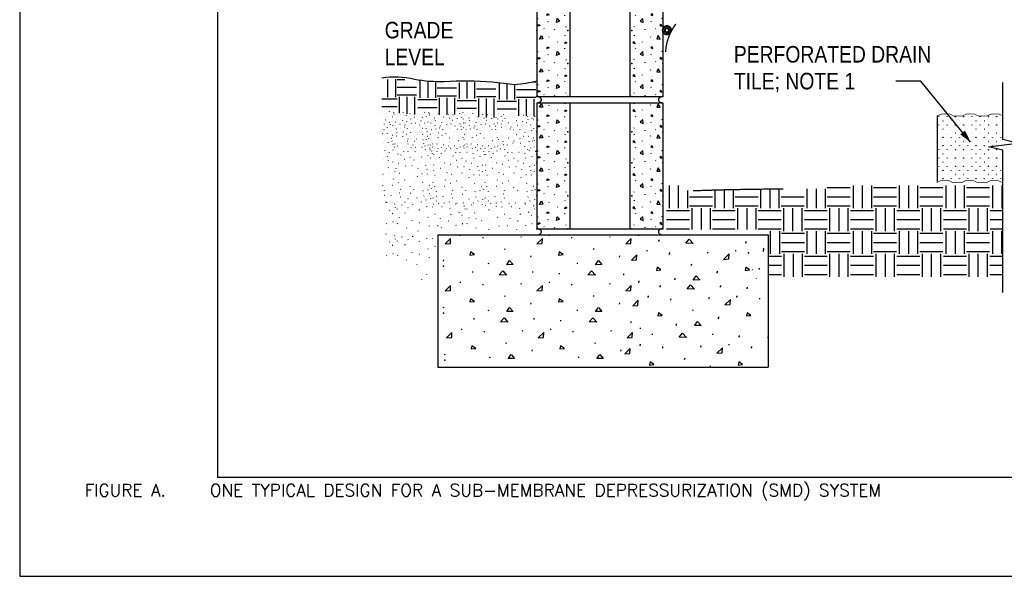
# Model space of a CAD drawing. Extents: x -4.7 to 19.3, y -5.1 to 12.9.
# Tile 1 of 5: x -4.7 to 2.8, y -5.1 to -0.9. Entities that reach past the tile are written whole.
import ezdxf
from ezdxf.enums import TextEntityAlignment as Align

# ---------------------------------------------------------------- set-up
doc = ezdxf.new("R2010")
doc.units = 0
doc.layers.get('0').update_dxf_attribs({"linetype": 'CONTINUOUS'})
for name, color, linetype in [('29', 7, 'CONTINUOUS'), ('31', 7, 'CONTINUOUS'), ('32', 7, 'CONTINUOUS'), ('35', 7, 'CONTINUOUS'), ('50', 7, 'CONTINUOUS')]:
    doc.layers.add(name, color=color, linetype=linetype)
doc.styles.add('ROMANS', font='ROMANS')

# ---------------------------------------------------------------- blocks, each defined once
blk = doc.blocks.new('8CMU')
at = {"layer": '32', "linetype": 'CONTINUOUS'}
for p, q in [((0, 0.666667), (0, 0.03125)), ((0, 0.666667), (0.635415, 0.666667)), ((0.060199, 0.653298), (0.06159, 0.656419)), ((0.14241, 0.661276), (0.143801, 0.664401)), ((0.166667, 0.666667), (0.166667, 0.03125)), ((0.468749, 0.666667), (0.468749, 0.03125)), ((0.493007, 0.661276), (0.491616, 0.664401)), ((0.575216, 0.653298), (0.573826, 0.656419)), ((0.635415, 0.666667), (0.635415, 0.03125)), ((0.103563, 0.631099), (0.104949, 0.629017)), ((0.138629, 0.597822), (0.138977, 0.594701)), ((0.496788, 0.597822), (0.496439, 0.594701)), ((0.531853, 0.631099), (0.530466, 0.629017)), ((0.004007, 0.579411), (0.005395, 0.582536)), ((0.05673, 0.565189), (0.058121, 0.568314)), ((0.578685, 0.565189), (0.577294, 0.568314)), ((0.631408, 0.579411), (0.630022, 0.582536)), ((0.035516, 0.531743), (0.036902, 0.529661)), ((0.060199, 0.497048), (0.06159, 0.500169)), ((0.088297, 0.524954), (0.089688, 0.528076)), ((0.14241, 0.505025), (0.143801, 0.50815)), ((0.145039, 0.540572), (0.14643, 0.53849)), ((0.490376, 0.540572), (0.488986, 0.53849)), ((0.493007, 0.505025), (0.491616, 0.50815)), ((0.547118, 0.524954), (0.545728, 0.528076)), ((0.575216, 0.497048), (0.573826, 0.500169)), ((0.5999, 0.531743), (0.598513, 0.529661)), ((0.103563, 0.474849), (0.104949, 0.472767)), ((0.531853, 0.474849), (0.530466, 0.472767)), ((0.004007, 0.423161), (0.005395, 0.426286)), ((0.05673, 0.408939), (0.058121, 0.412064)), ((0.138629, 0.441572), (0.138977, 0.438451)), ((0.496788, 0.441572), (0.496439, 0.438451)), ((0.578685, 0.408939), (0.577294, 0.412064)), ((0.631408, 0.423161), (0.630022, 0.426286)), ((0.035516, 0.375495), (0.036902, 0.373411)), ((0.088297, 0.368706), (0.089688, 0.371827)), ((0.145039, 0.384322), (0.14643, 0.38224)), ((0.490376, 0.384322), (0.488986, 0.38224)), ((0.547118, 0.368706), (0.545728, 0.371827)), ((0.5999, 0.375495), (0.598513, 0.373411)), ((0.060199, 0.330383), (0.06159, 0.333504)), ((0.103563, 0.308182), (0.104949, 0.306102)), ((0.14241, 0.338359), (0.143801, 0.341484)), ((0.493007, 0.338359), (0.491616, 0.341484)), ((0.531853, 0.308182), (0.530466, 0.306102)), ((0.575216, 0.330383), (0.573826, 0.333504)), ((0.004007, 0.256495), (0.005395, 0.25962)), ((0.138629, 0.274906), (0.138977, 0.271785)), ((0.496788, 0.274906), (0.496439, 0.271785)), ((0.631408, 0.256495), (0.630022, 0.25962)), ((0.035516, 0.208828), (0.036902, 0.206745)), ((0.05673, 0.242273), (0.058121, 0.245398)), ((0.088297, 0.202039), (0.089688, 0.20516)), ((0.145039, 0.217656), (0.14643, 0.215573)), ((0.490376, 0.217656), (0.488986, 0.215573)), ((0.547118, 0.202039), (0.545728, 0.20516)), ((0.578685, 0.242273), (0.577294, 0.245398)), ((0.5999, 0.208828), (0.598513, 0.206745)), ((0.060199, 0.163716), (0.06159, 0.166837)), ((0.14241, 0.171693), (0.143801, 0.174818)), ((0.493007, 0.171693), (0.491616, 0.174818)), ((0.575216, 0.163716), (0.573826, 0.166837)), ((0.103563, 0.141516), (0.104949, 0.139435)), ((0.138629, 0.108238), (0.138977, 0.105118)), ((0.496788, 0.108238), (0.496439, 0.105118)), ((0.531853, 0.141516), (0.530466, 0.139435)), ((0.004007, 0.089828), (0.005395, 0.092953)), ((0.05673, 0.075605), (0.058121, 0.07873)), ((0.145039, 0.050988), (0.14643, 0.048906)), ((0.490376, 0.050988), (0.488986, 0.048906)), ((0.578685, 0.075605), (0.577294, 0.07873)), ((0.631408, 0.089828), (0.630022, 0.092953)), ((0, 0.036257), (0.007512, 0.03125)), ((0, 0.03125), (0.635415, 0.03125)), ((0.035516, 0.04216), (0.036902, 0.040078)), ((0.088297, 0.035371), (0.089688, 0.038493)), ((0.547118, 0.035371), (0.545728, 0.038493)), ((0.5999, 0.04216), (0.598513, 0.040078))]:
    blk.add_line(p, q, dxfattribs=at)
for points in [[(0.013371, 0.643935), (0.022738, 0.661622), (0.030022, 0.645323), (0.013719, 0.643935)], [(0.622044, 0.643935), (0.612678, 0.661622), (0.605392, 0.645323), (0.621697, 0.643935)], [(0.049863, 0.597283), (0.054022, 0.605954), (0.06096, 0.600751), (0.049863, 0.597283)], [(0.139984, 0.622079), (0.144145, 0.630751), (0.151082, 0.625548), (0.139984, 0.622079)], [(0.495431, 0.622079), (0.491272, 0.630751), (0.484335, 0.625548), (0.495431, 0.622079)], [(0.585553, 0.597283), (0.581392, 0.605954), (0.574454, 0.600751), (0.585553, 0.597283)], [(0.004699, 0.54299), (0.008863, 0.551661), (0.015801, 0.546458), (0.004699, 0.54299)], [(0.098934, 0.561603), (0.101684, 0.581427), (0.114105, 0.568599), (0.099257, 0.56172)], [(0.536482, 0.561603), (0.533732, 0.581427), (0.52131, 0.568599), (0.536158, 0.56172)], [(0.630716, 0.54299), (0.626553, 0.551661), (0.619616, 0.546458), (0.630716, 0.54299)], [(0.013371, 0.487685), (0.022738, 0.505372), (0.030022, 0.489072), (0.013719, 0.487685)], [(0.622044, 0.487685), (0.612678, 0.505372), (0.605392, 0.489072), (0.621697, 0.487685)], [(0.049863, 0.441033), (0.054022, 0.449704), (0.06096, 0.444501), (0.049863, 0.441033)], [(0.139984, 0.465829), (0.144145, 0.474501), (0.151082, 0.469298), (0.139984, 0.465829)], [(0.495431, 0.465829), (0.491272, 0.474501), (0.484335, 0.469298), (0.495431, 0.465829)], [(0.585553, 0.441033), (0.581392, 0.449704), (0.574454, 0.444501), (0.585553, 0.441033)], [(0.098934, 0.405353), (0.101684, 0.425177), (0.114105, 0.412349), (0.099257, 0.40547)], [(0.536482, 0.405353), (0.533732, 0.425177), (0.52131, 0.412349), (0.536158, 0.40547)], [(0.004699, 0.38674), (0.008863, 0.395411), (0.015801, 0.390208), (0.004699, 0.38674)], [(0.630716, 0.38674), (0.626553, 0.395411), (0.619616, 0.390208), (0.630716, 0.38674)], [(0.013371, 0.32102), (0.022738, 0.338707), (0.030022, 0.322406), (0.013719, 0.32102)], [(0.139984, 0.299164), (0.144145, 0.307836), (0.151082, 0.302633), (0.139984, 0.299164)], [(0.495431, 0.299164), (0.491272, 0.307836), (0.484335, 0.302633), (0.495431, 0.299164)], [(0.622044, 0.32102), (0.612678, 0.338707), (0.605392, 0.322406), (0.621697, 0.32102)], [(0.049863, 0.274367), (0.054022, 0.283039), (0.06096, 0.277836), (0.049863, 0.274367)], [(0.098934, 0.238688), (0.101684, 0.25851), (0.114105, 0.245682), (0.099257, 0.238805)], [(0.536482, 0.238688), (0.533732, 0.25851), (0.52131, 0.245682), (0.536158, 0.238805)], [(0.585553, 0.274367), (0.581392, 0.283039), (0.574454, 0.277836), (0.585553, 0.274367)], [(0.004699, 0.220073), (0.008863, 0.228745), (0.015801, 0.223542), (0.004699, 0.220073)], [(0.630716, 0.220073), (0.626553, 0.228745), (0.619616, 0.223542), (0.630716, 0.220073)], [(0.013371, 0.154353), (0.022738, 0.17204), (0.030022, 0.15574), (0.013719, 0.154353)], [(0.622044, 0.154353), (0.612678, 0.17204), (0.605392, 0.15574), (0.621697, 0.154353)], [(0.049863, 0.107699), (0.054022, 0.116371), (0.06096, 0.111168), (0.049863, 0.107699)], [(0.139984, 0.132497), (0.144145, 0.141169), (0.151082, 0.135966), (0.139984, 0.132497)], [(0.495431, 0.132497), (0.491272, 0.141169), (0.484335, 0.135966), (0.495431, 0.132497)], [(0.585553, 0.107699), (0.581392, 0.116371), (0.574454, 0.111168), (0.585553, 0.107699)], [(0.004699, 0.053406), (0.008863, 0.062078), (0.015801, 0.056875), (0.004699, 0.053406)], [(0.098934, 0.07202), (0.101684, 0.091844), (0.114105, 0.079016), (0.099257, 0.072137)], [(0.536482, 0.07202), (0.533732, 0.091844), (0.52131, 0.079016), (0.536158, 0.072137)], [(0.630716, 0.053406), (0.626553, 0.062078), (0.619616, 0.056875), (0.630716, 0.053406)]]:
    blk.add_lwpolyline(points, dxfattribs=at)
for points in [[(0, 0, 0.023214), (0.003223, 0.000233, 0.02419), (0.006409, 0.000769, 0.024773), (0.009382, 0.001574, 0.027459), (0.012254, 0.002684, 0.02867), (0.014761, 0.003991, 0.033429), (0.017085, 0.005596, 0.035406), (0.01895, 0.007306, 0.042063), (0.020528, 0.009281, 0.044525), (0.021621, 0.011285, 0.050398), (0.022318, 0.013455, 0.051721), (0.022542, 0.015625, 0.051721), (0.022318, 0.017796, 0.050398), (0.021621, 0.019966, 0.044525), (0.020528, 0.02197, 0.042063), (0.01895, 0.023944, 0.035406), (0.017085, 0.025655, 0.033429), (0.014761, 0.02726, 0.02867), (0.012254, 0.028567, 0.027459), (0.009382, 0.029677, 0.024773), (0.006409, 0.030481, 0.02419), (0.003223, 0.031018, 0.023214), (0, 0.03125)], [(0.635416, 0.03125, 0.023214), (0.632193, 0.031018, 0.02419), (0.629006, 0.030481, 0.024773), (0.626033, 0.029677, 0.027459), (0.623161, 0.028567, 0.02867), (0.620655, 0.02726, 0.033429), (0.618331, 0.025655, 0.035406), (0.616466, 0.023944, 0.042063), (0.614888, 0.02197, 0.044525), (0.613795, 0.019966, 0.050398), (0.613097, 0.017796, 0.051721), (0.612874, 0.015625, 0.051721), (0.613097, 0.013455, 0.050398), (0.613795, 0.011285, 0.044525), (0.614888, 0.009281, 0.042063), (0.616466, 0.007306, 0.035406), (0.618331, 0.005596, 0.033429), (0.620655, 0.003991, 0.02867), (0.623161, 0.002684, 0.027459), (0.626033, 0.001574, 0.024773), (0.629006, 0.000769, 0.02419), (0.632193, 0.000233, 0.023214), (0.635416, 0)]]:
    blk.add_lwpolyline(points, format="xyb", dxfattribs=at)
for p in [(0, 0.520833), (0.15625, 0.520833), (0.479165, 0.520833), (0.635415, 0.520833), (0, 0.364583), (0.15625, 0.364583), (0.479165, 0.364583), (0.635415, 0.364583), (0, 0.197917), (0.15625, 0.197917), (0.479165, 0.197917), (0.635415, 0.197917), (0, 0.03125), (0.15625, 0.03125), (0.479165, 0.03125), (0.635415, 0.03125)]:
    blk.add_point(p, dxfattribs=at)
blk = doc.blocks.new('STUCCO')
at = {"layer": '31', "linetype": 'CONTINUOUS'}
for p, q in [((0, 0.25), (0.00025, 0.249702)), ((0.016798, 0.227889), (0.017234, 0.229188)), ((0.031967, 0.241385), (0.032402, 0.242686)), ((0.052313, 0.232469), (0.051661, 0.233118)), ((0.068318, 0.242594), (0.068751, 0.243895)), ((0.09071, 0.225473), (0.091146, 0.226771)), ((0.103807, 0.22038), (0.103158, 0.221029)), ((0.115572, 0.236549), (0.116007, 0.237848)), ((0.134938, 0.235145), (0.13537, 0.236443)), ((0.167167, 0.23626), (0.165828, 0.235969)), ((0.194078, 0.230656), (0.193428, 0.231306)), ((0.212507, 0.245014), (0.212941, 0.246313)), ((0.241587, 0.238969), (0.242022, 0.24027)), ((0.244012, 0.228089), (0.244447, 0.229389)), ((0.017405, 0.179531), (0.01784, 0.180832)), ((0.023839, 0.199223), (0.023188, 0.199874)), ((0.042245, 0.214591), (0.042678, 0.215889)), ((0.047465, 0.195598), (0.046814, 0.196249)), ((0.06587, 0.189203), (0.066307, 0.190504)), ((0.091693, 0.182299), (0.091042, 0.182948)), ((0.120167, 0.200431), (0.119516, 0.201082)), ((0.144146, 0.21027), (0.142803, 0.209978)), ((0.16197, 0.19741), (0.161319, 0.198061)), ((0.18837, 0.187901), (0.18703, 0.187612)), ((0.196733, 0.210964), (0.197168, 0.212264)), ((0.224604, 0.217612), (0.225036, 0.21891)), ((0.235021, 0.207243), (0.233681, 0.206957)), ((0.236233, 0.178837), (0.234891, 0.178546)), ((0.016922, 0.156186), (0.016271, 0.156837)), ((0.02278, 0.134103), (0.021479, 0.133453)), ((0.046861, 0.164165), (0.04621, 0.164816)), ((0.052313, 0.139383), (0.051661, 0.140031)), ((0.076896, 0.146195), (0.075557, 0.145904)), ((0.081625, 0.159583), (0.082057, 0.160883)), ((0.097751, 0.137568), (0.097099, 0.138219)), ((0.124033, 0.17107), (0.124467, 0.17237)), ((0.144401, 0.143612), (0.14375, 0.144264)), ((0.15323, 0.172188), (0.151891, 0.171896)), ((0.179161, 0.160188), (0.179599, 0.161487)), ((0.198064, 0.136525), (0.196724, 0.136233)), ((0.214303, 0.172883), (0.214738, 0.174182)), ((0.220132, 0.156307), (0.21948, 0.156957)), ((0.222178, 0.134802), (0.222613, 0.136103)), ((0.23553, 0.149508), (0.235965, 0.150807)), ((0.014318, 0.102924), (0.013016, 0.102276)), ((0.026688, 0.110719), (0.026036, 0.11137)), ((0.069507, 0.113042), (0.069943, 0.114341)), ((0.092043, 0.097233), (0.090703, 0.096943)), ((0.119792, 0.108207), (0.120224, 0.109505)), ((0.167423, 0.095859), (0.166772, 0.09651)), ((0.176134, 0.122712), (0.176569, 0.12401)), ((0.200368, 0.097327), (0.200803, 0.098625)), ((0.228613, 0.113995), (0.227962, 0.114645)), ((0.02213, 0.08474), (0.021479, 0.085389)), ((0.029521, 0.062266), (0.029953, 0.063566)), ((0.066245, 0.083771), (0.065595, 0.084422)), ((0.096283, 0.050087), (0.094944, 0.049796)), ((0.101616, 0.065895), (0.102051, 0.067193)), ((0.143418, 0.079796), (0.143854, 0.081094)), ((0.145355, 0.048875), (0.144016, 0.048587)), ((0.160382, 0.065895), (0.160818, 0.067193)), ((0.202306, 0.060966), (0.200965, 0.060674)), ((0.225208, 0.064078), (0.225641, 0.065379)), ((0.230428, 0.046296), (0.229777, 0.046945)), ((0.233202, 0.083936), (0.231863, 0.083645)), ((0.240376, 0.069719), (0.240813, 0.07102)), ((0.010411, 0.011993), (0.009759, 0.012645)), ((0.014318, 0.032129), (0.013667, 0.032779)), ((0.029292, 0.01849), (0.028641, 0.019139)), ((0.030245, 0.039207), (0.028905, 0.038915)), ((0.039703, 0.006797), (0.039053, 0.007448)), ((0.058599, 0.038089), (0.059036, 0.039389)), ((0.065745, 0.009396), (0.065095, 0.010046)), ((0.08788, 0.013941), (0.087229, 0.014591)), ((0.10113, 0.032556), (0.099792, 0.032266)), ((0.12173, 0.008098), (0.120428, 0.007448)), ((0.134751, 0.024333), (0.134099, 0.024984)), ((0.150376, 0.009396), (0.149724, 0.010046)), ((0.175298, 0.026952), (0.174647, 0.027603)), ((0.194307, 0.009073), (0.194745, 0.010374)), ((0.206426, 0.036879), (0.206861, 0.038177)), ((0.215514, 0.018141), (0.215949, 0.019441)), ((0.236741, 0.02499), (0.237176, 0.02629)), ((0.24946, 0.000281), (0.25, 0))]:
    blk.add_line(p, q, dxfattribs=at)
blk = doc.blocks.new('GRADE3')
at = {"layer": '29', "linetype": 'CONTINUOUS'}
for p, q in [((0.003887, 0.072134), (0.003887, 0.03594)), ((0.018365, 0.072134), (0.018365, 0.03594)), ((0.032842, 0.072134), (0.032842, 0.03594)), ((0.036194, 0.068768), (0.072388, 0.068768)), ((0.036194, 0.054292), (0.072388, 0.054292)), ((0, 0.032574), (0.036194, 0.032574)), ((0.036194, 0.039814), (0.072388, 0.039814)), ((0.039814, 0.036194), (0.039814, 0)), ((0.054292, 0.036194), (0.054292, 0)), ((0.068768, 0.036194), (0.068768, 0)), ((0, 0.018098), (0.036194, 0.018098)), ((0, 0.00362), (0.036194, 0.00362))]:
    blk.add_line(p, q, dxfattribs=at)

msp = doc.modelspace()

# ---------------------------------------------------------------- linework, layer by layer
at = {"layer": '29', "linetype": 'CONTINUOUS'}
for p, q in [((2.244005, -1.635426), (2.244005, -2.135426)), ((0.212608, -2.163499), (0.212608, -2.33723)), ((0.282102, -2.163499), (0.282102, -2.33723)), ((0.351596, -2.203077), (0.351596, -2.33723)), ((0.559296, -2.199012), (0.559296, -2.33723)), ((0.628789, -2.197203), (0.628789, -2.33723)), ((0.698284, -2.195618), (0.698284, -2.33723)), ((0.905984, -2.192233), (0.905984, -2.33723)), ((0.975479, -2.191551), (0.975479, -2.33723)), ((1.044974, -2.191094), (1.044974, -2.33723)), ((1.255975, -2.190348), (1.255975, -2.33723)), ((1.325469, -2.190109), (1.325469, -2.33723)), ((1.394964, -2.189874), (1.394964, -2.33723)), ((1.411049, -2.179655), (1.584781, -2.179655)), ((2.662539, -2.163499), (2.662539, -2.33723)), ((2.732034, -2.163499), (2.732034, -2.33723)), ((0.367682, -2.249142), (0.541414, -2.249142)), ((0.71437, -2.249142), (0.888102, -2.249142)), ((1.06106, -2.249142), (1.234792, -2.249142)), ((1.411049, -2.249142), (1.584781, -2.249142)), ((0.193952, -2.353387), (0.367682, -2.353387)), ((0.367682, -2.318637), (0.541414, -2.318637)), ((0.385057, -2.336012), (0.385057, -2.497574)), ((0.454552, -2.336012), (0.454552, -2.497574)), ((0.524039, -2.336012), (0.524039, -2.497574)), ((0.540639, -2.353387), (0.71437, -2.353387)), ((0.71437, -2.318637), (0.888102, -2.318637)), ((0.731745, -2.336012), (0.731745, -2.497574)), ((0.80124, -2.336012), (0.80124, -2.497574)), ((0.870727, -2.336012), (0.870727, -2.497574)), ((0.887328, -2.353387), (1.06106, -2.353387)), ((1.06106, -2.318637), (1.234792, -2.318637)), ((1.078435, -2.336012), (1.078435, -2.509742)), ((1.147928, -2.336012), (1.147928, -2.509742)), ((1.217417, -2.336012), (1.217417, -2.509742)), ((1.237319, -2.353387), (1.411049, -2.353387)), ((1.411049, -2.318637), (1.584781, -2.318637)), ((1.428424, -2.336012), (1.428424, -2.509742)), ((1.497919, -2.336012), (1.497919, -2.509742)), ((1.567406, -2.336012), (1.567406, -2.509742)), ((2.643883, -2.353387), (2.740229, -2.353387)), ((0.193952, -2.422874), (0.367682, -2.422874)), ((0.540639, -2.422874), (0.71437, -2.422874)), ((0.887328, -2.422874), (1.06106, -2.422874)), ((1.237319, -2.422874), (1.411049, -2.422874)), ((2.643883, -2.422874), (2.740229, -2.422874)), ((0.193952, -2.492367), (0.367682, -2.492367)), ((0.540639, -2.492367), (0.71437, -2.492367)), ((0.887328, -2.492367), (1.06106, -2.492367)), ((0.978781, -2.509113), (0.978781, -2.682845)), ((1.048276, -2.509113), (1.048276, -2.682845)), ((1.064362, -2.52527), (1.238094, -2.52527)), ((1.237319, -2.492367), (1.411049, -2.492367)), ((2.643883, -2.492367), (2.740229, -2.492367)), ((2.660811, -2.509113), (2.660811, -2.682845)), ((2.730305, -2.509113), (2.730305, -2.682845)), ((-1.53769, -2.538637), (-1.53769, -3.538637)), ((-1.53769, -2.538637), (0.96231, -2.538637)), ((0.96231, -2.538637), (0.96231, -3.538637)), ((1.064362, -2.594758), (1.238094, -2.594758)), ((1.064362, -2.664251), (1.238094, -2.664251)), ((1.081737, -2.681626), (1.081737, -2.855358)), ((1.151232, -2.681626), (1.151232, -2.855358)), ((1.220719, -2.681626), (1.220719, -2.855358)), ((0.96231, -2.699001), (1.064362, -2.699001)), ((2.642155, -2.699001), (2.740229, -2.699001)), ((0.96231, -2.768488), (1.064362, -2.768488)), ((2.642155, -2.768488), (2.740229, -2.768488)), ((0.96231, -2.837983), (1.064362, -2.837983)), ((2.642155, -2.837983), (2.740229, -2.837983)), ((-1.53769, -3.538637), (0.96231, -3.538637))]:
    msp.add_line(p, q, dxfattribs=at)
at = {"layer": '29', "linetype": 'CONTINUOUS', "const_width": 0.015}
for points in [[(0.2276, -0.989654, 1), (0.1651, -0.989654, 1)], [(0.211975, -0.989654, 1), (0.180725, -0.989654, 1)]]:
    msp.add_lwpolyline(points, format="xyb", close=True, dxfattribs=at)
at = {"layer": '29', "linetype": 'CONTINUOUS'}
msp.add_lwpolyline([(0.264971, -0.941447, 0.01, 0.01, 0.149203), (0.186008, -1.154999, 0, 0, 0), (0.180493, -1.250062, 0, 0, 0.006074), (0.198809, -2.009854, 0, 0, 0.46854), (0.395155, -2.204184, 0.01, 0.01, -0.00798), (1.077639, -2.190957, 0, 0, 0), (1.371481, -2.189953, 0, 0, 0.305684), (1.823944, -1.928547, 0, 0, -0.245542), (2.26696, -1.568225, 0, 0, -0.027954), (2.740229, -1.552754, 0, 0, -0.027954)], format="xyseb", dxfattribs=at)
msp.add_lwpolyline([(2.740229, -2.973188), (2.740229, -1.898374), (2.630854, -1.87103), (2.849604, -1.843686), (2.740229, -1.816342), (2.740229, -1.383867)], dxfattribs=at)
at = {"layer": '29', "linetype": 'CONTINUOUS', "const_width": 0.005}
for points in [[(2.244005, -1.639094), (2.275281, -1.623523), (2.337784, -1.623641), (2.369003, -1.639324), (2.431505, -1.639436), (2.462784, -1.623871), (2.525281, -1.623984), (2.556503, -1.639668), (2.619, -1.639783), (2.65028, -1.624217), (2.712784, -1.624329), (2.744003, -1.640009)], [(2.237932, -2.143389), (2.26921, -2.127819), (2.331711, -2.127936), (2.36293, -2.143618), (2.425432, -2.14373), (2.456711, -2.128165), (2.51921, -2.12828), (2.55043, -2.143962), (2.612928, -2.144078), (2.644208, -2.128512), (2.706711, -2.128625), (2.73793, -2.144305)]]:
    msp.add_lwpolyline(points, dxfattribs=at)
at = {"layer": '29', "linetype": 'CONTINUOUS'}
for centre in [(2.255669, -1.643916), (2.255669, -1.706416), (2.286919, -1.675166), (2.318169, -1.643916), (2.318169, -1.706416), (2.349419, -1.675166), (2.380669, -1.643916), (2.380669, -1.706416), (2.411919, -1.675166), (2.443169, -1.643916), (2.443169, -1.706416), (2.474419, -1.675166), (2.505669, -1.643916), (2.505669, -1.706416), (2.536919, -1.675166), (2.568169, -1.643916), (2.568169, -1.706416), (2.599419, -1.675166), (2.630669, -1.643916), (2.630669, -1.706416), (2.661919, -1.675166), (2.693169, -1.643916), (2.693169, -1.706416), (2.724419, -1.675166), (2.255669, -1.768916), (2.286919, -1.737666), (2.318169, -1.768916), (2.349419, -1.737666), (2.380669, -1.768916), (2.411919, -1.737666), (2.443169, -1.768916), (2.474419, -1.737666), (2.505669, -1.768916), (2.536919, -1.737666), (2.568169, -1.768916), (2.599419, -1.737666), (2.630669, -1.768916), (2.661919, -1.737666), (2.693169, -1.768916), (2.724419, -1.737666), (2.255669, -1.831416), (2.286919, -1.800166), (2.286919, -1.862666), (2.318169, -1.831416), (2.349419, -1.800166), (2.349419, -1.862666), (2.380669, -1.831416), (2.411919, -1.800166), (2.411919, -1.862666), (2.443169, -1.831416), (2.474419, -1.800166), (2.474419, -1.862666), (2.505669, -1.831416), (2.536919, -1.800166), (2.536919, -1.862666), (2.568169, -1.831416), (2.599419, -1.800166), (2.599419, -1.862666), (2.630669, -1.831416), (2.661919, -1.800166), (2.661919, -1.862666), (2.693169, -1.831416), (2.724419, -1.800166), (2.255669, -1.893916), (2.286919, -1.925166), (2.318169, -1.893916), (2.349419, -1.925166), (2.380669, -1.893916), (2.411919, -1.925166), (2.443169, -1.893916), (2.474419, -1.925166), (2.505669, -1.893916), (2.536919, -1.925166), (2.568169, -1.893916), (2.599419, -1.925166), (2.630669, -1.893916), (2.661919, -1.925166), (2.693169, -1.893916), (2.724419, -1.925166), (2.255669, -1.956416), (2.286919, -1.987666), (2.318169, -1.956416), (2.349419, -1.987666), (2.380669, -1.956416), (2.411919, -1.987666), (2.443169, -1.956416), (2.474419, -1.987666), (2.505669, -1.956416), (2.536919, -1.987666), (2.568169, -1.956416), (2.599419, -1.987666), (2.630669, -1.956416), (2.661919, -1.987666), (2.693169, -1.956416), (2.724419, -1.987666), (2.255669, -2.018916), (2.255669, -2.081416), (2.286919, -2.050166), (2.318169, -2.018916), (2.318169, -2.081416), (2.349419, -2.050166), (2.380669, -2.018916), (2.380669, -2.081416), (2.411919, -2.050166), (2.443169, -2.018916), (2.443169, -2.081416), (2.474419, -2.050166), (2.505669, -2.018916), (2.505669, -2.081416), (2.536919, -2.050166), (2.568169, -2.018916), (2.568169, -2.081416), (2.599419, -2.050166), (2.630669, -2.018916), (2.630669, -2.081416), (2.661919, -2.050166), (2.693169, -2.018916), (2.693169, -2.081416), (2.724419, -2.050166), (2.286919, -2.112666), (2.349419, -2.112666), (2.411919, -2.112666), (2.474419, -2.112666), (2.536919, -2.112666), (2.599419, -2.112666), (2.661919, -2.112666), (2.724419, -2.112666)]:
    msp.add_circle(centre, 0.000625, dxfattribs=at)
at = {"layer": '31', "linetype": 'CONTINUOUS'}
for p, q in [((-1.918052, -1.362012), (-1.918052, -1.495059)), ((-1.859458, -1.359991), (-1.859458, -1.495059)), ((-1.845893, -1.362197), (-1.787548, -1.362197)), ((-1.67369, -1.373592), (-1.67369, -1.500889)), ((-1.615096, -1.379454), (-1.615096, -1.500889)), ((-1.556503, -1.385319), (-1.556503, -1.500889)), ((-1.376563, -1.386811), (-1.376563, -1.506719)), ((-1.317969, -1.382624), (-1.317969, -1.506719)), ((-1.259375, -1.382031), (-1.259375, -1.506719)), ((-1.073607, -1.390715), (-1.073607, -1.512548)), ((-1.015013, -1.396728), (-1.015013, -1.512548)), ((-0.956419, -1.402742), (-0.956419, -1.512548)), ((-0.821427, -1.379688), (-0.79637, -1.379688)), ((-1.845893, -1.42079), (-1.699409, -1.42079)), ((-1.845893, -1.479384), (-1.699409, -1.479384)), ((-1.542939, -1.426621), (-1.396454, -1.426621)), ((-1.542939, -1.485215), (-1.396454, -1.485215)), ((-1.24581, -1.432452), (-1.099326, -1.432452)), ((-1.24581, -1.491046), (-1.099326, -1.491046)), ((-0.942854, -1.438281), (-0.79637, -1.438281)), ((-1.961228, -1.508681), (-1.845893, -1.508681)), ((-1.831245, -1.494033), (-1.831245, -1.616949)), ((-1.772651, -1.494033), (-1.772651, -1.62228)), ((-1.714057, -1.494033), (-1.714057, -1.627609)), ((-1.689423, -1.514512), (-1.542939, -1.514512)), ((-1.52829, -1.499863), (-1.52829, -1.62923)), ((-1.469697, -1.499863), (-1.469697, -1.627764)), ((-1.411103, -1.499863), (-1.411103, -1.626298)), ((-1.392294, -1.520342), (-1.24581, -1.520342)), ((-1.231161, -1.505694), (-1.231161, -1.643418)), ((-1.172568, -1.505694), (-1.172568, -1.650525)), ((-1.113974, -1.505694), (-1.113974, -1.64965)), ((-1.089339, -1.526172), (-0.942854, -1.526172)), ((-0.942854, -1.496875), (-0.79637, -1.496875)), ((-0.928206, -1.511523), (-0.928206, -1.634327)), ((-0.869612, -1.511523), (-0.869612, -1.63677)), ((-0.811018, -1.511523), (-0.811018, -1.639212)), ((-1.961228, -1.567275), (-1.845893, -1.567275)), ((-1.956055, -1.614449), (-1.95756, -1.614777)), ((-1.925776, -1.620754), (-1.926509, -1.620023)), ((-1.905047, -1.604602), (-1.904556, -1.603141)), ((-1.891438, -1.635428), (-1.890948, -1.633967)), ((-1.872329, -1.611402), (-1.871841, -1.609939)), ((-1.869603, -1.623642), (-1.869112, -1.62218)), ((-1.689423, -1.573105), (-1.542939, -1.573105)), ((-1.392294, -1.578936), (-1.24581, -1.578936)), ((-1.089339, -1.584766), (-0.942854, -1.584766)), ((-1.942557, -1.700031), (-1.942068, -1.698569)), ((-1.932198, -1.668853), (-1.933706, -1.669178)), ((-1.92279, -1.642908), (-1.922302, -1.641445)), ((-1.903025, -1.685749), (-1.902534, -1.684288)), ((-1.896469, -1.704397), (-1.897201, -1.703665)), ((-1.879719, -1.647092), (-1.881224, -1.647415)), ((-1.878353, -1.679051), (-1.879862, -1.679379)), ((-1.879143, -1.712046), (-1.878656, -1.710585)), ((-1.955766, -1.7724), (-1.956497, -1.771668)), ((-1.945964, -1.742191), (-1.945477, -1.74073)), ((-1.921294, -1.726652), (-1.922799, -1.72698)), ((-1.918701, -1.77075), (-1.918212, -1.769289)), ((-1.894165, -1.72859), (-1.893674, -1.727126)), ((-1.886924, -1.751999), (-1.887658, -1.751267)), ((-1.881763, -1.785814), (-1.883268, -1.786142)), ((-1.946906, -1.849922), (-1.947638, -1.849189)), ((-1.916521, -1.811655), (-1.918031, -1.811983)), ((-1.911885, -1.838754), (-1.911398, -1.837293)), ((-1.901661, -1.859835), (-1.901173, -1.858371)), ((-1.890758, -1.808155), (-1.890268, -1.806691)), ((-1.884884, -1.82816), (-1.885617, -1.827428)), ((-1.877783, -1.852129), (-1.877292, -1.850665)), ((-1.873693, -1.801809), (-1.873203, -1.800345)), ((-1.9374, -1.899561), (-1.936665, -1.897368)), ((-1.925518, -1.870035), (-1.925029, -1.868572)), ((-1.903065, -1.914611), (-1.904165, -1.913514)), ((-1.876056, -1.897522), (-1.875323, -1.895329)), ((-1.863474, -1.879926), (-1.862867, -1.880242)), ((-1.838268, -1.926418), (-1.837534, -1.924227)), ((-1.816164, -1.935009), (-1.817263, -1.933913)), ((-1.796314, -1.90772), (-1.795579, -1.90553)), ((-1.763635, -1.910095), (-1.762901, -1.907905)), ((-1.70925, -1.908212), (-1.71151, -1.908702)), ((-1.663836, -1.917671), (-1.664932, -1.916572)), ((-1.632736, -1.893441), (-1.632001, -1.89125)), ((-1.612326, -1.939678), (-1.611594, -1.937486)), ((-1.583661, -1.903642), (-1.58293, -1.901447)), ((-1.579573, -1.922001), (-1.578841, -1.919809)), ((-1.951115, -1.970711), (-1.952214, -1.969616)), ((-1.920057, -1.944777), (-1.919323, -1.942586)), ((-1.911243, -1.976829), (-1.912344, -1.975733)), ((-1.880182, -1.987621), (-1.879451, -1.985428)), ((-1.836611, -1.99927), (-1.837711, -1.998173)), ((-1.788563, -1.968672), (-1.789661, -1.967577)), ((-1.748099, -1.952072), (-1.750361, -1.952564)), ((-1.718018, -1.973772), (-1.719118, -1.972673)), ((-1.673469, -1.989816), (-1.675728, -1.990305)), ((-1.659357, -1.9509), (-1.658622, -1.948707)), ((-1.629706, -2.01516), (-1.628974, -2.012969)), ((-1.594745, -1.957173), (-1.597008, -1.957663)), ((-1.592701, -2.005116), (-1.594961, -2.005605)), ((-1.952904, -2.080603), (-1.955099, -2.081697)), ((-1.912267, -2.029874), (-1.913365, -2.028775)), ((-1.903065, -2.071691), (-1.904165, -2.070595)), ((-1.861581, -2.060195), (-1.863844, -2.060686)), ((-1.853603, -2.037602), (-1.85287, -2.035408)), ((-1.826388, -2.074754), (-1.827487, -2.073658)), ((-1.782039, -2.018219), (-1.781306, -2.016027)), ((-1.747665, -2.064553), (-1.748766, -2.063457)), ((-1.732766, -2.016336), (-1.735026, -2.016824)), ((-1.689003, -2.036582), (-1.688271, -2.034389)), ((-1.657109, -2.076517), (-1.65937, -2.077008)), ((-1.619872, -2.043133), (-1.62097, -2.042038)), ((-1.616417, -2.079423), (-1.615685, -2.077228)), ((-1.593888, -2.054605), (-1.593154, -2.052414)), ((-1.94631, -2.120061), (-1.947409, -2.118965)), ((-1.874052, -2.116145), (-1.873318, -2.113949)), ((-1.836021, -2.14282), (-1.838283, -2.143311)), ((-1.789195, -2.124303), (-1.788461, -2.122111)), ((-1.708818, -2.145137), (-1.709915, -2.14404)), ((-1.694115, -2.099824), (-1.69338, -2.097632)), ((-1.653221, -2.142664), (-1.652487, -2.140473)), ((-1.60556, -2.114535), (-1.606658, -2.113439)), ((-1.954001, -2.163905), (-1.955099, -2.162806)), ((-1.941526, -2.201827), (-1.940792, -2.199633)), ((-1.879549, -2.165535), (-1.88065, -2.164439)), ((-1.828865, -2.222382), (-1.831126, -2.222871)), ((-1.819867, -2.195704), (-1.819134, -2.193514)), ((-1.749323, -2.172246), (-1.748589, -2.170053)), ((-1.746055, -2.224422), (-1.748315, -2.224913)), ((-1.720697, -2.195704), (-1.719962, -2.193514)), ((-1.649953, -2.20402), (-1.652212, -2.204509)), ((-1.611305, -2.198767), (-1.61057, -2.196574)), ((-1.602493, -2.228777), (-1.603591, -2.22768)), ((-1.597814, -2.165259), (-1.600076, -2.165751)), ((-1.585708, -2.189251), (-1.584974, -2.187056)), ((-1.941915, -2.275702), (-1.943016, -2.274603)), ((-1.940305, -2.240741), (-1.942564, -2.241233)), ((-1.93049, -2.29215), (-1.92951, -2.289228)), ((-1.924339, -2.29543), (-1.925439, -2.294335)), ((-1.892453, -2.242626), (-1.89172, -2.240434)), ((-1.881612, -2.294996), (-1.881049, -2.295668)), ((-1.880398, -2.291047), (-1.881495, -2.289949)), ((-1.865057, -2.305751), (-1.864079, -2.302827)), ((-1.843048, -2.283375), (-1.844146, -2.282275)), ((-1.820685, -2.251962), (-1.822947, -2.252453)), ((-1.785922, -2.293236), (-1.788118, -2.294335)), ((-1.763951, -2.265836), (-1.765049, -2.264741)), ((-1.737583, -2.291047), (-1.738682, -2.289949)), ((-1.727898, -2.311656), (-1.726919, -2.308733)), ((-1.695529, -2.261421), (-1.696626, -2.260322)), ((-1.663445, -2.291587), (-1.662712, -2.289397)), ((-1.642997, -2.244668), (-1.642263, -2.242475)), ((-1.627664, -2.276289), (-1.62693, -2.274095)), ((-1.591841, -2.264733), (-1.591107, -2.262538)), ((-1.570378, -2.306428), (-1.569469, -2.306902)), ((-1.40347, -2.306215), (-1.402492, -2.303293)), ((-1.354595, -2.294996), (-1.354033, -2.295668)), ((-1.20088, -2.311656), (-1.199901, -2.308733)), ((-0.876453, -2.306215), (-0.875474, -2.303293)), ((-1.903276, -2.353801), (-1.902298, -2.350876)), ((-1.879836, -2.377126), (-1.882852, -2.37778)), ((-1.859607, -2.330233), (-1.858628, -2.327306)), ((-1.843818, -2.344743), (-1.842839, -2.34182)), ((-1.809688, -2.314375), (-1.808708, -2.311452)), ((-1.786565, -2.374664), (-1.785587, -2.371742)), ((-1.763909, -2.334441), (-1.765375, -2.332978)), ((-1.677513, -2.350184), (-1.676534, -2.347262)), ((-1.64804, -2.361641), (-1.649505, -2.360178)), ((-1.621573, -2.325257), (-1.620595, -2.322332)), ((-1.578003, -2.328422), (-1.577025, -2.3255)), ((-1.557289, -2.384391), (-1.560302, -2.385046)), ((-1.505487, -2.32591), (-1.508503, -2.326563)), ((-1.444935, -2.33852), (-1.4464, -2.337056)), ((-1.438964, -2.382828), (-1.437986, -2.379902)), ((-1.376258, -2.367866), (-1.375279, -2.364941)), ((-1.338039, -2.319816), (-1.33706, -2.316891)), ((-1.332587, -2.344297), (-1.331609, -2.341371)), ((-1.316799, -2.344743), (-1.315822, -2.34182)), ((-1.282669, -2.314375), (-1.28169, -2.311452)), ((-1.259548, -2.374664), (-1.25857, -2.371742)), ((-1.236892, -2.334441), (-1.238357, -2.332978)), ((-1.150495, -2.350184), (-1.149517, -2.347262)), ((-1.121023, -2.361641), (-1.122487, -2.360178)), ((-1.094556, -2.325257), (-1.093578, -2.322332)), ((-1.050986, -2.328422), (-1.050008, -2.3255)), ((-1.030271, -2.384391), (-1.033284, -2.385046)), ((-0.97847, -2.32591), (-0.981486, -2.326563)), ((-0.917917, -2.33852), (-0.919383, -2.337056)), ((-0.911947, -2.382828), (-0.910969, -2.379902)), ((-0.84924, -2.367866), (-0.84826, -2.364941)), ((-0.811021, -2.319816), (-0.810042, -2.316891)), ((-0.80557, -2.344297), (-0.804591, -2.341371)), ((-1.926451, -2.454444), (-1.925471, -2.451522)), ((-1.877109, -2.441048), (-1.880122, -2.441703)), ((-1.842453, -2.453547), (-1.841474, -2.450624)), ((-1.827977, -2.409242), (-1.82944, -2.40778)), ((-1.774814, -2.4174), (-1.776279, -2.415938)), ((-1.7334, -2.431789), (-1.732422, -2.428863)), ((-1.675305, -2.44732), (-1.676768, -2.445859)), ((-1.611237, -2.406523), (-1.612703, -2.405061)), ((-1.517181, -2.413322), (-1.518646, -2.411859)), ((-1.457779, -2.434715), (-1.460792, -2.435367)), ((-1.352815, -2.391191), (-1.355831, -2.391844)), ((-1.350089, -2.455113), (-1.353103, -2.455767)), ((-1.315435, -2.453547), (-1.314456, -2.450624)), ((-1.300958, -2.409242), (-1.302423, -2.40778)), ((-1.247797, -2.4174), (-1.24926, -2.415938)), ((-1.206383, -2.431789), (-1.205404, -2.428863)), ((-1.148286, -2.44732), (-1.149751, -2.445859)), ((-1.08422, -2.406523), (-1.085685, -2.405061)), ((-0.990164, -2.413322), (-0.991628, -2.411859)), ((-0.93076, -2.434715), (-0.933775, -2.435367)), ((-0.825798, -2.391191), (-0.828814, -2.391844)), ((-0.823072, -2.455113), (-0.826086, -2.455767)), ((-1.93049, -2.532387), (-1.92951, -2.529465)), ((-1.914495, -2.490585), (-1.914802, -2.490277)), ((-1.776177, -2.488124), (-1.777642, -2.48666)), ((-1.687911, -2.510124), (-1.686932, -2.507197)), ((-1.60254, -2.472586), (-1.601563, -2.469664)), ((-1.536841, -2.470074), (-1.539857, -2.470727)), ((-1.512466, -2.482402), (-1.511487, -2.479477)), ((-1.399431, -2.468508), (-1.398453, -2.465586)), ((-1.249159, -2.488124), (-1.250625, -2.48666)), ((-1.152341, -2.500883), (-1.151362, -2.497957)), ((-1.075523, -2.472586), (-1.074544, -2.469664)), ((-1.009823, -2.470074), (-1.012839, -2.470727)), ((-0.939958, -2.500883), (-0.938979, -2.497957)), ((-0.872414, -2.468508), (-0.871435, -2.465586)), ((-1.903276, -2.594038), (-1.902298, -2.591113)), ((-1.881612, -2.535233), (-1.881049, -2.535905)), ((-1.865057, -2.545988), (-1.864079, -2.543063)), ((-1.859607, -2.570469), (-1.858628, -2.567543)), ((-1.843818, -2.58498), (-1.842839, -2.582056)), ((-1.809688, -2.554611), (-1.808708, -2.551688)), ((-1.763909, -2.574678), (-1.765375, -2.573215)), ((-1.727898, -2.551892), (-1.726919, -2.548969)), ((-1.677513, -2.590421), (-1.676534, -2.587499)), ((-1.64804, -2.601876), (-1.649505, -2.600414)), ((-1.621573, -2.565492), (-1.620595, -2.562569)), ((-1.578003, -2.568658), (-1.577025, -2.565736)), ((-1.36615, -2.545079), (-1.36615, -2.538637)), ((-1.19529, -2.564064), (-1.19529, -2.55547)), ((-0.904962, -2.558001), (-0.907493, -2.551923)), ((-0.693853, -2.545079), (-0.693853, -2.538637)), ((-0.523243, -2.564064), (-0.523243, -2.55547)), ((-0.232915, -2.558001), (-0.235697, -2.551923)), ((-0.016993, -2.545079), (-0.016993, -2.538637)), ((0.136389, -2.58947), (0.136389, -2.580861)), ((0.138591, -2.583828), (0.138591, -2.575219)), ((0.793999, -2.602126), (0.793999, -2.593783)), ((0.796201, -2.596484), (0.796201, -2.588141)), ((-1.879836, -2.617363), (-1.882852, -2.618016)), ((-1.877109, -2.681285), (-1.880122, -2.681939)), ((-1.827977, -2.649478), (-1.82944, -2.648016)), ((-1.786565, -2.6149), (-1.785587, -2.611978)), ((-1.774814, -2.657637), (-1.776279, -2.656173)), ((-1.7334, -2.672025), (-1.732422, -2.6691)), ((-1.611237, -2.646759), (-1.612703, -2.645297)), ((-1.557289, -2.624626), (-1.560302, -2.625281)), ((-1.030759, -2.649126), (-1.027212, -2.642283)), ((-0.358212, -2.649126), (-0.355415, -2.642283)), ((0.046451, -2.661281), (0.046451, -2.653688)), ((0.215108, -2.685908), (0.215108, -2.677314)), ((0.21731, -2.680266), (0.21731, -2.671672)), ((0.505436, -2.679845), (0.502905, -2.673767)), ((0.507638, -2.674203), (0.505107, -2.668125)), ((0.718747, -2.661281), (0.718747, -2.653688)), ((-1.926451, -2.69468), (-1.925471, -2.691758)), ((-1.914495, -2.73082), (-1.914802, -2.730514)), ((-1.842453, -2.693783), (-1.841474, -2.690859)), ((-1.776177, -2.728359), (-1.777642, -2.726897)), ((-1.675305, -2.687556), (-1.676768, -2.686095)), ((-1.60254, -2.712822), (-1.601563, -2.7099)), ((-1.496009, -2.735939), (-1.493978, -2.727329)), ((-1.153525, -2.757704), (-1.152759, -2.750876)), ((-0.834337, -2.706329), (-0.832556, -2.69747)), ((-0.480978, -2.757704), (-0.480978, -2.750876)), ((-0.161775, -2.706329), (-0.160775, -2.69747)), ((0.381841, -2.765328), (0.385388, -2.758484)), ((-1.696464, -2.764423), (-1.695486, -2.761499)), ((-1.274009, -2.823007), (-1.274009, -2.814397)), ((-0.818634, -2.823007), (-0.818634, -2.814397)), ((-0.6164, -2.835663), (-0.6164, -2.827319)), ((0.379639, -2.77097), (0.383186, -2.764126)), ((0.576061, -2.828173), (0.577842, -2.819314)), ((0.578263, -2.822531), (0.580044, -2.813672)), ((0.845036, -2.80175), (0.842021, -2.802402)), ((-1.659529, -2.875303), (-1.658549, -2.872376)), ((-1.622594, -2.838342), (-1.621615, -2.835415)), ((-1.36615, -2.90046), (-1.36615, -2.892866)), ((-0.904962, -2.913382), (-0.907493, -2.907303)), ((-0.693853, -2.90046), (-0.693853, -2.892866)), ((-0.232915, -2.913382), (-0.235697, -2.907303)), ((-0.129884, -2.843007), (-0.129884, -2.834147)), ((-0.016993, -2.90046), (-0.016993, -2.892866)), ((-0.014792, -2.894816), (-0.014792, -2.887223)), ((0.256874, -2.879548), (0.257639, -2.87272)), ((0.259076, -2.873906), (0.259841, -2.867078)), ((0.825167, -2.86604), (0.823702, -2.864578)), ((0.875794, -2.870923), (0.874328, -2.869461)), ((-1.19529, -2.919444), (-1.19529, -2.91085)), ((-0.523243, -2.919444), (-0.523243, -2.91085)), ((0.146536, -2.934695), (0.146536, -2.926086)), ((0.148737, -2.929053), (0.148737, -2.920444)), ((0.601911, -2.934695), (0.601911, -2.926086)), ((0.604112, -2.929053), (0.604112, -2.920444)), ((0.804146, -2.947352), (0.804146, -2.939008)), ((0.806346, -2.94171), (0.806346, -2.933366)), ((-1.030759, -3.004507), (-1.027212, -2.997663)), ((-0.834337, -3.06171), (-0.832556, -3.05285)), ((-0.358212, -3.004507), (-0.355415, -2.997663)), ((-0.161775, -3.06171), (-0.160775, -3.05285)), ((0.054396, -3.012148), (0.054396, -3.004555)), ((0.056596, -3.006507), (0.056596, -2.998913)), ((0.225255, -3.031133), (0.225255, -3.022539)), ((0.515583, -3.02507), (0.513052, -3.018992)), ((0.517784, -3.019428), (0.515253, -3.01335)), ((0.726693, -3.012148), (0.726693, -3.004555)), ((0.728893, -3.006507), (0.728893, -2.998913)), ((0.899503, -3.025491), (0.899503, -3.016897)), ((-1.496009, -3.091319), (-1.493978, -3.08271)), ((-1.153525, -3.113085), (-1.152759, -3.106257)), ((-0.480978, -3.113085), (-0.480978, -3.106257)), ((0.391987, -3.110553), (0.395534, -3.10371)), ((-1.263862, -3.178383), (-1.263862, -3.169773)), ((-0.808487, -3.178383), (-0.808487, -3.169773)), ((-0.606253, -3.191039), (-0.606253, -3.182695)), ((-0.075464, -3.203008), (-0.073432, -3.194398)), ((0.586208, -3.173398), (0.58799, -3.164539)), ((0.588409, -3.167757), (0.59019, -3.158897)), ((-1.356003, -3.255836), (-1.356003, -3.248242)), ((-1.185143, -3.27482), (-1.185143, -3.266227)), ((-0.894815, -3.268758), (-0.897346, -3.26268)), ((-0.683706, -3.255836), (-0.683706, -3.248242)), ((-0.513096, -3.27482), (-0.513096, -3.266227)), ((-0.222768, -3.268758), (-0.225549, -3.26268)), ((-0.004646, -3.250194), (-0.004646, -3.2426)), ((0.267021, -3.224773), (0.267786, -3.217945)), ((0.269221, -3.219132), (0.269987, -3.212303)), ((-1.020612, -3.359883), (-1.017065, -3.353039)), ((-0.348065, -3.359883), (-0.345268, -3.353039)), ((0.087857, -3.294585), (0.087857, -3.285975)), ((0.543232, -3.294585), (0.543232, -3.285975)), ((0.743264, -3.312883), (0.743264, -3.304539)), ((0.745466, -3.307241), (0.745466, -3.298897)), ((0.96231, -3.317204), (0.957921, -3.31693)), ((0.960122, -3.311288), (0.96451, -3.306697)), ((0.96451, -3.311563), (0.960122, -3.311288)), ((-0.82419, -3.417086), (-0.822409, -3.408227)), ((-0.151628, -3.417086), (-0.150628, -3.408227)), ((-0.006486, -3.37768), (-0.006486, -3.370086)), ((-0.004284, -3.372038), (-0.004284, -3.364444)), ((0.164374, -3.396664), (0.164374, -3.38807)), ((0.166576, -3.391022), (0.166576, -3.382428)), ((0.454702, -3.390602), (0.452171, -3.384523)), ((0.456904, -3.38496), (0.454372, -3.378882)), ((0.668013, -3.372038), (0.668013, -3.364444)), ((0.836421, -3.396664), (0.836421, -3.38807)), ((0.838622, -3.391022), (0.838622, -3.382428)), ((-1.485862, -3.446695), (-1.483831, -3.438086)), ((-1.143378, -3.468461), (-1.142612, -3.461633)), ((-0.470831, -3.468461), (-0.470831, -3.461633)), ((0.328905, -3.481727), (0.332452, -3.474883)), ((0.331107, -3.476085), (0.334654, -3.469241)), ((0.525385, -3.538637), (0.527108, -3.53007))]:
    msp.add_line(p, q, dxfattribs=at)
msp.add_lwpolyline([(-1.96266, -1.349234, -0.093468), (-1.715906, -1.359381, 0.055485), (-1.489435, -1.376293, -0.029296), (-1.127755, -1.379676, 0.01433), (-0.955367, -1.399971, 0.037375), (-0.786359, -1.372912, 0.037375)], format="xyb", dxfattribs=at)
for points in [[(-1.443353, -2.604564), (-1.441322, -2.566345), (-1.483087, -2.607095)], [(-0.748275, -2.604564), (-0.745743, -2.566345), (-0.787509, -2.607095)], [(-0.075712, -2.604564), (-0.073947, -2.566345), (-0.115462, -2.607095)], [(0.33906, -2.600531), (0.365388, -2.571938), (0.395513, -2.604078)], [(-1.295525, -2.690626), (-1.261603, -2.686329), (-1.290462, -2.666845)], [(-0.623728, -2.690626), (-0.589822, -2.686329), (-0.618665, -2.666845)], [(0.664326, -2.720766), (0.666857, -2.682547), (0.625091, -2.723297)], [(-1.016337, -2.763783), (-0.994306, -2.733158), (-0.967728, -2.762267)], [(-0.34454, -2.763783), (-0.321759, -2.733158), (-0.295931, -2.762267)], [(-0.032954, -2.726408), (-0.030923, -2.688189), (-0.072689, -2.728939)], [(-1.07354, -2.83971), (-1.047212, -2.811116), (-1.017087, -2.843257)], [(-0.401743, -2.83971), (-0.3744, -2.811116), (-0.34529, -2.843257)], [(0.117076, -2.806828), (0.150997, -2.802531), (0.122138, -2.783047)], [(0.788872, -2.806828), (0.822779, -2.802531), (0.793935, -2.783047)], [(0.396263, -2.879984), (0.418294, -2.849359), (0.444872, -2.878469)], [(-1.443353, -2.959944), (-1.441322, -2.921725), (-1.483087, -2.962475)], [(-0.748275, -2.959944), (-0.745743, -2.921725), (-0.787509, -2.962475)], [(-0.075712, -2.959944), (-0.073947, -2.921725), (-0.115462, -2.962475)], [(0.349206, -2.945757), (0.375534, -2.917163), (0.405659, -2.949303)], [(-1.295525, -3.046007), (-1.261603, -3.04171), (-1.290462, -3.022225)], [(-0.623728, -3.046007), (-0.589822, -3.04171), (-0.618665, -3.022225)], [(-0.022807, -3.071633), (-0.020776, -3.033414), (-0.062542, -3.074164)], [(0.674471, -3.065991), (0.677003, -3.027772), (0.635237, -3.068522)], [(-1.016337, -3.119163), (-0.994306, -3.088538), (-0.967728, -3.117647)], [(-0.34454, -3.119163), (-0.321759, -3.088538), (-0.295931, -3.117647)], [(0.127221, -3.152053), (0.161143, -3.147757), (0.132284, -3.128272)], [(0.799018, -3.152053), (0.832924, -3.147757), (0.804081, -3.128272)], [(-1.063393, -3.195086), (-1.037065, -3.166492), (-1.00694, -3.198633)], [(-0.391596, -3.195086), (-0.364253, -3.166492), (-0.335143, -3.198633)], [(0.406409, -3.22521), (0.42844, -3.194585), (0.455018, -3.223694)], [(-1.433206, -3.31532), (-1.431174, -3.277102), (-1.47294, -3.317852)], [(-0.738128, -3.31532), (-0.735596, -3.277102), (-0.777362, -3.317852)], [(-0.065565, -3.31532), (-0.063799, -3.277102), (-0.105315, -3.317852)], [(0.288326, -3.311288), (0.314654, -3.282694), (0.344779, -3.314835)], [(-1.285378, -3.401383), (-1.251456, -3.397086), (-1.280315, -3.377602)], [(-0.613581, -3.401383), (-0.579674, -3.397086), (-0.608518, -3.377602)], [(-0.083689, -3.437164), (-0.081658, -3.398945), (-0.123423, -3.439695)], [(0.613591, -3.431522), (0.616122, -3.393303), (0.574357, -3.434053)], [(-1.00619, -3.474539), (-0.984159, -3.443914), (-0.957581, -3.473023)], [(-0.334393, -3.474539), (-0.311612, -3.443914), (-0.285784, -3.473023)], [(0.064139, -3.523227), (0.098061, -3.51893), (0.069202, -3.499445)], [(0.735936, -3.523227), (0.769842, -3.51893), (0.740999, -3.499445)]]:
    msp.add_lwpolyline(points, close=True, dxfattribs=at)
msp.add_lwpolyline([(0.926053, -2.637314), (0.927747, -2.641566), (0.925702, -2.665195)], dxfattribs=at)
for p in [(0.815005, -2.673595), (-1.496009, -2.774673), (0.894479, -2.795945), (-1.496009, -3.130053), (-1.485862, -3.48543)]:
    msp.add_point(p, dxfattribs=at)
at = {"layer": '32', "color": 1, "linetype": 'CONTINUOUS'}
for p, q in [((2.118047, -1.375853), (1.930547, -1.375853)), ((2.495021, -1.836078), (2.118047, -1.375853))]:
    msp.add_line(p, q, dxfattribs=at)
msp.add_solid([(2.453746, -1.748701), (2.495021, -1.836078), (2.417483, -1.778404)], dxfattribs=at)
at = {"layer": '35', "linetype": 'CONTINUOUS'}
msp.add_lwpolyline([(-4.704357, -5.12197), (19.295643, -5.12197), (19.295643, 12.87803), (-4.704357, 12.87803)], close=True, dxfattribs=at)
at = {"layer": '35', "linetype": 'CONTINUOUS', "const_width": 0.01}
msp.add_lwpolyline([(-3.204357, -4.37197), (18.545643, -4.37197), (18.545643, 12.12803), (-3.204357, 12.12803)], close=True, dxfattribs=at)

# ---------------------------------------------------------------- block references
for name, p, xscale, yscale in [('8CMU', (-0.78769, -1.538639), 1.499997, 1.499997), ('8CMU', (-0.78769, -2.538637), 1.499997, 1.499997), ('STUCCO', (-1.877095, -1.887273), 1.125, 1.125), ('STUCCO', (-1.610072, -1.894305), 1.125, 1.125), ('STUCCO', (-1.350078, -1.894305), 1.125, 1.125), ('STUCCO', (-1.076026, -1.901336), 1.125, 1.125), ('STUCCO', (-1.597837, -2.313934), 1.687501, 1.687501), ('STUCCO', (-1.204329, -2.313934), 1.687501, 1.687501), ('GRADE3', (1.58731, -2.509742), 4.799995, 4.799995), ('GRADE3', (1.937299, -2.509742), 4.799995, 4.799995), ('GRADE3', (2.290591, -2.509742), 4.799995, 4.799995), ('GRADE3', (1.237319, -2.855358), 4.799995, 4.799995), ('GRADE3', (1.58731, -2.855358), 4.799995, 4.799995), ('GRADE3', (1.937299, -2.855358), 4.799995, 4.799995), ('GRADE3', (2.290592, -2.855358), 4.799995, 4.799995)]:
    msp.add_blockref(name, p, dxfattribs=dict(xscale=xscale, yscale=yscale))

# ---------------------------------------------------------------- texts
at = {"layer": '32', "color": 1, "linetype": 'CONTINUOUS', "width": 0.875}
for s, p in [('GRADE', (-1.940927, -0.926184)), ('PERFORATED DRAIN', (0.703349, -1.108954)), ('LEVEL', (-1.940927, -1.129309)), ('TILE; NOTE 1', (0.703349, -1.312079))]:
    msp.add_text(s, height=0.125, dxfattribs=at).set_placement(p, align=Align.TOP_LEFT)
at = {"layer": '50', "color": 1, "linetype": 'CONTINUOUS', "style": 'ROMANS'}
msp.add_text('FIGURE A.    ONE TYPICAL DESIGN FOR A SUB-MEMBRANE DEPRESSURIZATION (SMD) SYSTEM', height=0.09375, dxfattribs=at).set_placement((-4.212487, -4.423634), align=Align.TOP_LEFT)

doc.saveas('drawing.dxf')
